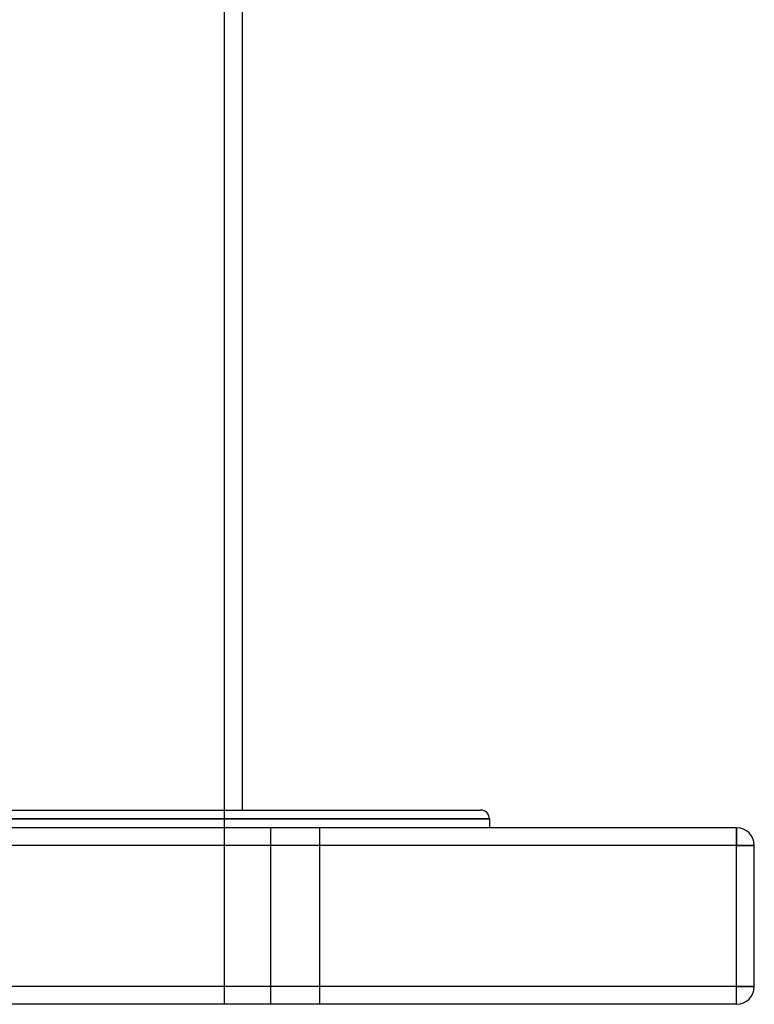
# Model space of a CAD drawing. Header units: millimetres. Extents: x -675 to 675, y -366 to 624.
# Tile 11 of 14: x 342 to 550, y -366 to -87. Entities that reach past the tile are written whole.
import ezdxf

# ---------------------------------------------------------------- set-up
doc = ezdxf.new("R2010")
doc.units = ezdxf.units.MM
doc.layers.add('HIDDEN', color=7, linetype='Continuous')
doc.layers.add('THICK', color=7, linetype='Continuous')

msp = doc.modelspace()

# ---------------------------------------------------------------- linework, layer by layer
at = {"layer": 'HIDDEN'}
for p, q in [((400, -366), (400, -48.6)), ((475, -313.5), (0, -313.5)), ((413, -316), (413, -366)), ((413, -316), (413, -366)), ((427, -366), (427, -316)), ((427, -366), (427, -316)), ((545, -321), (545, -316)), ((545, -316), (545, -316)), ((545, -321), (-545, -321)), ((545, -361), (545, -321)), ((545, -321), (550, -321)), ((550, -321), (550, -321)), ((545, -361), (-545, -361)), ((545, -361), (550, -361)), ((545, -366), (545, -361)), ((550, -361), (550, -361)), ((545, -366), (545, -366))]:
    msp.add_line(p, q, dxfattribs=at)
at = {"layer": 'THICK'}
for p, q in [((405, -53.6), (405, -311)), ((0, -311), (472.5, -311)), ((0, -313.5), (475, -313.5)), ((475, -313.5), (475, -316)), ((545, -316), (-545, -316)), ((545, -316), (545, -321)), ((545, -321), (-545, -321)), ((550, -321), (545, -321)), ((545, -361), (545, -321)), ((550, -361), (550, -321)), ((545, -361), (-545, -361)), ((550, -361), (545, -361)), ((545, -366), (545, -361)), ((545, -366), (-545, -366))]:
    msp.add_line(p, q, dxfattribs=at)
for centre, radius, start, end in [((472.5, -313.5), 2.5, 0, 90), ((545, -321), 5, 0, 90), ((545, -361), 5, 270, 0)]:
    msp.add_arc(centre, radius, start, end, dxfattribs=at)

doc.saveas('drawing.dxf')
